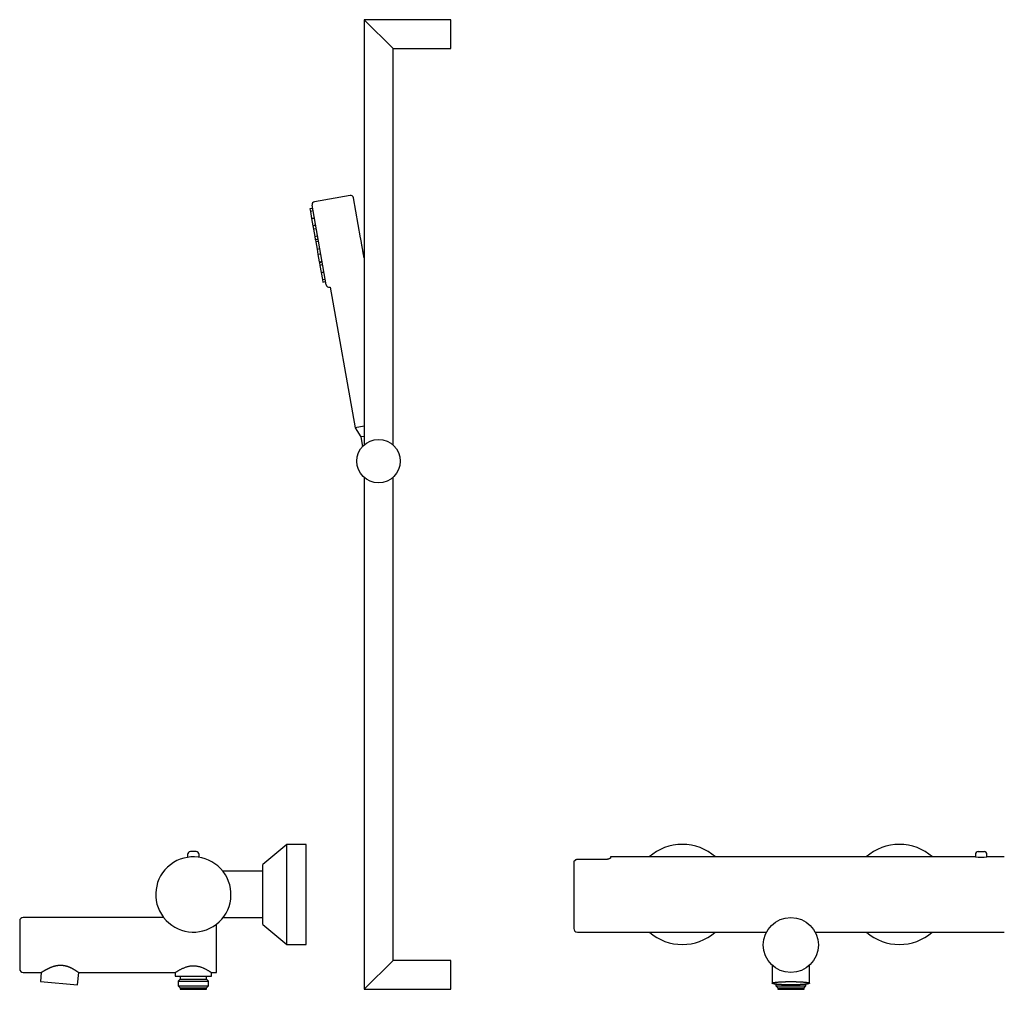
# Model space of a CAD drawing. Header units: millimetres. Extents: x 8 to 1188, y 12 to 1567.
# Tile 12 of 14: x 27 to 707, y 897 to 1567. Entities that reach past the tile are written whole.
import ezdxf

# ---------------------------------------------------------------- set-up
doc = ezdxf.new("R2010")
doc.units = ezdxf.units.MM

msp = doc.modelspace()

# ---------------------------------------------------------------- linework, layer by layer
at = {"color": 7, "linetype": 'Continuous', "lineweight": 30}
for p, q in [((325, 1567), (265, 1567)), ((265, 1567), (265, 1273.18)), ((285, 1547), (265, 1567)), ((325, 1547), (325, 1567)), ((285, 1547), (325, 1547)), ((285, 1273.18), (285, 1547)), ((255.35, 1445.55), (230.68, 1441.2)), ((262.53, 1416.35), (257.67, 1443.93)), ((229.46, 1436.62), (227.56, 1436.28)), ((227.56, 1436.28), (227.87, 1434.53)), ((238.78, 1383.73), (229.06, 1438.88)), ((229.77, 1434.86), (227.87, 1434.53)), ((227.87, 1434.53), (228.74, 1429.59)), ((228.74, 1429.59), (230.64, 1429.93)), ((230.65, 1429.89), (228.74, 1429.56)), ((228.74, 1429.59), (228.74, 1429.56)), ((228.74, 1429.56), (229.61, 1424.62)), ((229.61, 1424.62), (231.52, 1424.96)), ((231.52, 1424.95), (229.61, 1424.61)), ((229.61, 1424.62), (229.61, 1424.61)), ((229.61, 1424.61), (230.05, 1422.14)), ((231.95, 1422.47), (230.05, 1422.14)), ((230.05, 1422.14), (230.92, 1417.2)), ((230.92, 1417.2), (232.82, 1417.54)), ((230.92, 1417.2), (231.27, 1415.22)), ((231.27, 1415.22), (233.17, 1415.56)), ((231.27, 1415.22), (231.35, 1414.79)), ((233.25, 1415.13), (231.35, 1414.79)), ((231.35, 1414.79), (231.59, 1413.39)), ((233.5, 1413.73), (231.59, 1413.39)), ((231.59, 1413.39), (232.46, 1408.46)), ((232.46, 1408.46), (234.37, 1408.79)), ((232.46, 1408.46), (233.13, 1404.65)), ((235.04, 1404.99), (233.13, 1404.65)), ((233.13, 1404.65), (234, 1399.72)), ((234, 1399.72), (235.91, 1400.05)), ((234, 1399.72), (234.07, 1399.33)), ((234.07, 1399.33), (235.98, 1399.66)), ((234.07, 1399.33), (234.44, 1397.25)), ((236.34, 1397.59), (234.44, 1397.25)), ((234.44, 1397.25), (235.31, 1392.32)), ((235.31, 1392.32), (237.21, 1392.65)), ((237.21, 1392.65), (235.31, 1392.32)), ((235.31, 1392.32), (235.31, 1392.32)), ((235.31, 1392.32), (236.18, 1387.38)), ((236.18, 1387.38), (238.08, 1387.72)), ((236.18, 1387.38), (236.48, 1385.66)), ((236.48, 1385.66), (238.39, 1386)), ((241.1, 1382.11), (241.61, 1382.2)), ((241.61, 1382.2), (258.76, 1284.93)), ((265, 1286.03), (258.76, 1284.93)), ((258.76, 1284.93), (262.67, 1278.67)), ((265, 1279.08), (262.67, 1278.67)), ((262.67, 1278.67), (263.85, 1272.03)), ((265, 1250.82), (265, 897)), ((285, 917), (285, 1250.82)), ((211.56, 997.17), (195.03, 983.31)), ((225, 997.17), (211.56, 997.17)), ((211.56, 927.99), (211.56, 997.17)), ((225, 927.99), (225, 997.17)), ((142.98, 990.17), (142.98, 988.2)), ((148.97, 992.17), (144.98, 992.17)), ((150.97, 988.22), (150.97, 990.17)), ((431.74, 986.72), (412.36, 986.72)), ((687.37, 988.52), (435.21, 988.52)), ((435.21, 988.52), (435.21, 987.81)), ((687.37, 990.17), (687.37, 988.52)), ((689.37, 992.17), (693.36, 992.17)), ((695.36, 988.52), (695.36, 990.17)), ((707.38, 988.52), (695.36, 988.52)), ((195.03, 941.85), (195.03, 983.31)), ((409.86, 985.45), (409.86, 948.17)), ((195.03, 978.6), (167.44, 978.6)), ((126.42, 946.65), (29.5, 946.65)), ((167.54, 946.56), (195.03, 946.56)), ((27, 944.15), (27, 911.11)), ((163, 908.61), (163, 942.01)), ((195.03, 941.85), (211.56, 927.99)), ((412.36, 936.52), (543.06, 936.52)), ((576.68, 936.52), (707.38, 936.52)), ((211.56, 927.99), (225, 927.99)), ((265, 897), (285, 917)), ((325, 917), (285, 917)), ((325, 897), (325, 917)), ((546.94, 913.68), (546.94, 901.19)), ((572.79, 901.19), (572.79, 913.68)), ((29.5, 908.61), (41.83, 908.61)), ((41.83, 908.61), (41.28, 902.32)), ((67.03, 900.06), (67.78, 908.61)), ((67.78, 908.61), (134.51, 908.61)), ((134.51, 908.61), (134.51, 906)), ((134.51, 906), (159.49, 906)), ((137.99, 906), (137.99, 903.99)), ((156.01, 903.99), (156.01, 906)), ((159.49, 908.61), (163, 908.61)), ((159.49, 906), (159.49, 908.61)), ((41.28, 902.32), (67.03, 900.06)), ((137.99, 903.99), (136.54, 902.54)), ((136.54, 902.54), (136.54, 899.36)), ((136.54, 902.54), (157.46, 902.54)), ((136.54, 899.36), (137.9, 898)), ((136.54, 899.36), (157.46, 899.36)), ((137.99, 903.99), (156.01, 903.99)), ((157.46, 902.54), (156.01, 903.99)), ((156.1, 898), (157.46, 899.36)), ((157.46, 899.36), (157.46, 902.54)), ((549.41, 900.53), (549.41, 899.36)), ((549.41, 899.36), (550.77, 898)), ((549.41, 899.36), (559.87, 899.36)), ((559.87, 899.36), (570.32, 899.36)), ((568.97, 898), (570.32, 899.36)), ((570.32, 899.36), (570.32, 900.53)), ((137.9, 898), (137.9, 897)), ((137.9, 898), (147, 898)), ((137.9, 897), (156.1, 897)), ((147, 898), (156.1, 898)), ((156.1, 897), (156.1, 898)), ((265, 897), (325, 897)), ((550.77, 898), (550.77, 897)), ((550.77, 898), (568.97, 898)), ((550.77, 897), (559.87, 897)), ((559.87, 897), (568.97, 897)), ((568.97, 897), (568.97, 898))]:
    msp.add_line(p, q, dxfattribs=at)
at = {"color": 7, "linetype": 'Continuous', "lineweight": 30, "flags": 128}
for points in [[(409.86, 948.17), (409.86, 947.61), (409.86, 947.07), (409.86, 946.56), (409.86, 946.06), (409.86, 945.59), (409.86, 945.14), (409.86, 944.64), (409.86, 944.17), (409.86, 943.73), (409.86, 943.31), (409.86, 942.91), (409.86, 942.54), (409.86, 942.2), (409.86, 941.88), (409.86, 941.58), (409.86, 941.32), (409.86, 941.07), (409.86, 940.84), (409.86, 940.63), (409.86, 940.42), (409.86, 940.23), (409.86, 940.05), (409.86, 939.9), (409.86, 939.76), (409.86, 939.64), (409.86, 939.54), (409.86, 939.45), (409.86, 939.37), (409.86, 939.3), (409.86, 939.25), (409.86, 939.2), (409.86, 939.16), (409.86, 939.12), (409.86, 939.1), (409.86, 939.08), (409.86, 939.06), (409.86, 939.04), (409.86, 939.03), (409.86, 939.03), (409.86, 939.02), (409.86, 939.02), (409.86, 939.02), (409.86, 939.02), (409.86, 939.02), (409.86, 939.02), (409.86, 939.02), (409.86, 939.02), (409.86, 939.02), (409.86, 939.02)], [(134.51, 908.61), (134.52, 908.62), (134.55, 908.64), (134.59, 908.66), (134.64, 908.69), (134.7, 908.73), (134.78, 908.78), (134.84, 908.83), (134.91, 908.87), (134.99, 908.92), (135.07, 908.98), (135.22, 909.07), (135.37, 909.17), (135.55, 909.28), (135.74, 909.39), (135.94, 909.52), (136.16, 909.65), (136.39, 909.79), (136.64, 909.93), (136.91, 910.09), (137.2, 910.26), (137.5, 910.42), (137.82, 910.6), (138.15, 910.77), (138.49, 910.95), (138.85, 911.13), (139.23, 911.31), (139.66, 911.52), (140.1, 911.71), (140.56, 911.91), (141.04, 912.1), (141.54, 912.28), (142.06, 912.46), (142.59, 912.62), (142.86, 912.7), (143.14, 912.78), (143.52, 912.87), (143.91, 912.96), (144.32, 913.04), (144.72, 913.11), (145.13, 913.17), (145.55, 913.21), (145.97, 913.25), (146.4, 913.27), (146.81, 913.29), (147.23, 913.28), (147.65, 913.27), (148.07, 913.25), (148.49, 913.21), (148.91, 913.16), (149.32, 913.1), (149.74, 913.03), (150.12, 912.95), (150.5, 912.87), (150.88, 912.77), (151.25, 912.67), (151.62, 912.56), (151.98, 912.45), (152.34, 912.33), (152.69, 912.2), (153.19, 912.01), (153.68, 911.81), (153.97, 911.68), (154.25, 911.56), (154.53, 911.43), (154.8, 911.3), (155.24, 911.09), (155.66, 910.87), (156.04, 910.67), (156.41, 910.48), (156.76, 910.28), (157.09, 910.09), (157.41, 909.9), (157.72, 909.73), (158, 909.56), (158.26, 909.4), (158.45, 909.28), (158.62, 909.17), (158.78, 909.07), (158.92, 908.98), (159.05, 908.89), (159.17, 908.82), (159.26, 908.76), (159.34, 908.71), (159.41, 908.67), (159.45, 908.64), (159.48, 908.62), (159.49, 908.61), (159.49, 908.61)], [(559.87, 902.32), (560.21, 902.32), (560.54, 902.31), (560.88, 902.31), (561.22, 902.31), (561.56, 902.31), (561.89, 902.3), (562.22, 902.3), (562.56, 902.29), (562.89, 902.28), (563.21, 902.28), (563.54, 902.27), (563.86, 902.26), (564.18, 902.25), (564.5, 902.24), (564.81, 902.23), (565.13, 902.22), (565.43, 902.21), (565.74, 902.19), (566.04, 902.18), (566.33, 902.16), (566.62, 902.15), (566.91, 902.13), (567.19, 902.12), (567.47, 902.1), (567.74, 902.08), (568, 902.06), (568.26, 902.05), (568.52, 902.03), (568.76, 902.01), (569.01, 901.99), (569.24, 901.96), (569.47, 901.94), (569.7, 901.92), (569.91, 901.9), (570.12, 901.87), (570.32, 901.85), (570.52, 901.83), (570.71, 901.8), (570.89, 901.78), (571.06, 901.75), (571.23, 901.73), (571.38, 901.7), (571.53, 901.67), (571.68, 901.65), (571.81, 901.62), (571.93, 901.59), (572.05, 901.57), (572.16, 901.54), (572.26, 901.51), (572.35, 901.48), (572.44, 901.45), (572.51, 901.42), (572.58, 901.39), (572.63, 901.37), (572.68, 901.34), (572.72, 901.31), (572.75, 901.28), (572.78, 901.25), (572.79, 901.22), (572.79, 901.19), (572.79, 901.16), (572.78, 901.13), (572.75, 901.1), (572.72, 901.07), (572.68, 901.04), (572.63, 901.01), (572.58, 900.98), (572.51, 900.95), (572.44, 900.93), (572.35, 900.9), (572.26, 900.87), (572.16, 900.84), (572.05, 900.81), (571.93, 900.79), (571.81, 900.76), (571.68, 900.73), (571.53, 900.7), (571.38, 900.68), (571.23, 900.65), (571.06, 900.63), (570.89, 900.6), (570.71, 900.58), (570.52, 900.55), (570.32, 900.53), (570.12, 900.5), (569.91, 900.48), (569.7, 900.46), (569.47, 900.44), (569.24, 900.41), (569.01, 900.39), (568.76, 900.37), (568.52, 900.35), (568.26, 900.33), (568, 900.31), (567.74, 900.3), (567.47, 900.28), (567.19, 900.26), (566.91, 900.24), (566.62, 900.23), (566.33, 900.21), (566.04, 900.2), (565.74, 900.19), (565.43, 900.17), (565.13, 900.16), (564.81, 900.15), (564.5, 900.14), (564.18, 900.13), (563.86, 900.12), (563.54, 900.11), (563.21, 900.1), (562.89, 900.09), (562.56, 900.09), (562.22, 900.08), (561.89, 900.08), (561.56, 900.07), (561.22, 900.07), (560.88, 900.07), (560.54, 900.06), (560.21, 900.06), (559.87, 900.06), (559.53, 900.06), (559.19, 900.06), (558.85, 900.07), (558.52, 900.07), (558.18, 900.07), (557.85, 900.08), (557.51, 900.08), (557.18, 900.09), (556.85, 900.09), (556.52, 900.1), (556.2, 900.11), (555.87, 900.12), (555.55, 900.13), (555.24, 900.14), (554.92, 900.15), (554.61, 900.16), (554.3, 900.17), (554, 900.19), (553.7, 900.2), (553.41, 900.21), (553.12, 900.23), (552.83, 900.24), (552.55, 900.26), (552.27, 900.28), (552, 900.3), (551.73, 900.31), (551.47, 900.33), (551.22, 900.35), (550.97, 900.37), (550.73, 900.39), (550.49, 900.41), (550.26, 900.44), (550.04, 900.46), (549.82, 900.48), (549.61, 900.5), (549.41, 900.53), (549.22, 900.55), (549.03, 900.58), (548.85, 900.6), (548.68, 900.63), (548.51, 900.65), (548.35, 900.68), (548.2, 900.7), (548.06, 900.73), (547.93, 900.76), (547.8, 900.79), (547.69, 900.81), (547.58, 900.84), (547.48, 900.87), (547.38, 900.9), (547.3, 900.93), (547.23, 900.95), (547.16, 900.98), (547.1, 901.01), (547.05, 901.04), (547.01, 901.07), (546.98, 901.1), (546.96, 901.13), (546.95, 901.16), (546.94, 901.19), (546.95, 901.22), (546.96, 901.25), (546.98, 901.28), (547.01, 901.31), (547.05, 901.34), (547.1, 901.37), (547.16, 901.39), (547.23, 901.42), (547.3, 901.45), (547.38, 901.48), (547.48, 901.51), (547.58, 901.54), (547.69, 901.57), (547.8, 901.59), (547.93, 901.62), (548.06, 901.65), (548.2, 901.67), (548.35, 901.7), (548.51, 901.73), (548.68, 901.75), (548.85, 901.78), (549.03, 901.8), (549.22, 901.83), (549.41, 901.85), (549.61, 901.87), (549.82, 901.9), (550.04, 901.92), (550.26, 901.94), (550.49, 901.96), (550.73, 901.99), (550.97, 902.01), (551.22, 902.03), (551.47, 902.05), (551.73, 902.06), (552, 902.08), (552.27, 902.1), (552.55, 902.12), (552.83, 902.13), (553.12, 902.15), (553.41, 902.16), (553.7, 902.18), (554, 902.19), (554.3, 902.21), (554.61, 902.22), (554.92, 902.23), (555.24, 902.24), (555.55, 902.25), (555.87, 902.26), (556.2, 902.27), (556.52, 902.28), (556.85, 902.28), (557.18, 902.29), (557.51, 902.3), (557.85, 902.3), (558.18, 902.31), (558.52, 902.31), (558.85, 902.31), (559.19, 902.31), (559.53, 902.32), (559.87, 902.32)]]:
    msp.add_lwpolyline(points, dxfattribs=at)
at = {"color": 7, "linetype": 'Continuous', "lineweight": 30}
for centre, radius in [((275, 1262), 15), ((559.87, 927.63), 19.02)]:
    msp.add_circle(centre, radius, dxfattribs=at)
for centre, radius, start, end in [((255.7, 1443.58), 2, 10, 100), ((231.03, 1439.23), 2, 100, 190), ((240.75, 1384.08), 2, 190, 280), ((484.87, 962.58), 34.59, 90, 131.42525), ((484.87, 962.58), 34.59, 48.57475, 90), ((634.87, 962.58), 34.59, 90, 131.42525), ((634.87, 962.58), 34.59, 48.57475, 90), ((147.01, 962.52), 26, 37.62834, 217.62834), ((144.98, 990.17), 2, 90, 180), ((148.97, 990.17), 2, 0, 90), ((689.37, 990.17), 2, 90, 180), ((691.37, 1013.65), 25.45, 260.96717, 279.03283), ((693.36, 990.17), 2, 0, 90), ((147.01, 962.52), 26, 217.62834, 37.62834), ((29.5, 944.15), 2.5, 90, 180), ((412.36, 939.02), 2.5, 180, 270), ((484.87, 962.58), 34.59, 228.88876, 311.11124), ((634.87, 962.58), 34.59, 228.88876, 311.11124), ((29.5, 911.11), 2.5, 180, 270)]:
    msp.add_arc(centre, radius, start, end, dxfattribs=at)
for points, knots in [([(265, 1402.34), (264.99, 1402.42), (264.93, 1402.73), (264.83, 1403.29), (264.71, 1404.01), (264.58, 1404.73), (264.45, 1405.44), (264.33, 1406.16), (264.2, 1406.89), (264.07, 1407.65), (263.93, 1408.42), (263.79, 1409.22), (263.65, 1410.02), (263.5, 1410.83), (263.36, 1411.64), (263.22, 1412.45), (263.08, 1413.24), (262.94, 1414.01), (262.81, 1414.79), (262.67, 1415.57), (262.58, 1416.09), (262.53, 1416.35)], [0, 0, 0, 0, 0.017912, 0.074261, 0.13061, 0.18374, 0.236869, 0.289999, 0.343128, 0.396257, 0.452607, 0.508956, 0.565305, 0.621654, 0.678003, 0.734352, 0.787482, 0.840611, 0.893741, 0.94687, 1, 1, 1, 1]), ([(412.36, 986.72), (412.29, 986.72), (412.16, 986.71), (411.96, 986.69), (411.77, 986.64), (411.58, 986.58), (411.39, 986.51), (411.21, 986.42), (411.04, 986.32), (410.88, 986.2), (410.73, 986.07), (410.58, 985.92), (410.45, 985.76), (410.33, 985.6), (410.27, 985.5), (410.24, 985.45)], [0, 0, 0, 0, 0.075951, 0.151902, 0.230118, 0.308335, 0.384267, 0.4602, 0.538228, 0.616259, 0.694314, 0.772373, 0.852427, 0.932485, 1, 1, 1, 1]), ([(435.21, 987.81), (435.21, 987.78), (435.2, 987.73), (435.16, 987.66), (435.1, 987.58), (435.01, 987.49), (434.89, 987.41), (434.75, 987.33), (434.59, 987.25), (434.41, 987.17), (434.2, 987.09), (433.98, 987.02), (433.73, 986.95), (433.48, 986.89), (433.21, 986.84), (432.93, 986.8), (432.65, 986.76), (432.35, 986.74), (432.05, 986.72), (431.84, 986.72), (431.74, 986.72)], [0, 0, 0, 0, 0.055844, 0.11189, 0.16794, 0.223791, 0.279613, 0.335632, 0.391648, 0.447467, 0.503643, 0.560034, 0.616414, 0.672574, 0.7267, 0.781047, 0.835381, 0.889491, 0.944746, 1, 1, 1, 1]), ([(410.24, 985.45), (410.22, 985.45), (410.18, 985.45), (410.11, 985.45), (410.04, 985.45), (409.97, 985.45), (409.92, 985.45), (409.89, 985.45), (409.87, 985.45), (409.86, 985.45), (409.86, 985.45), (409.86, 985.45)], [0, 0, 0, 0, 0.061692, 0.123427, 0.247373, 0.371524, 0.496666, 0.621906, 0.747883, 0.873904, 1, 1, 1, 1]), ([(41.83, 908.61), (41.84, 908.61), (41.84, 908.62), (41.87, 908.63), (41.91, 908.66), (41.97, 908.7), (42.06, 908.75), (42.15, 908.82), (42.27, 908.89), (42.4, 908.97), (42.55, 909.06), (42.71, 909.16), (42.89, 909.27), (43.08, 909.39), (43.28, 909.51), (43.5, 909.64), (43.74, 909.78), (44.01, 909.94), (44.28, 910.1), (44.53, 910.24), (44.74, 910.36), (44.96, 910.48), (45.18, 910.6), (45.41, 910.72), (45.64, 910.85), (45.88, 910.97), (46.19, 911.14), (46.57, 911.33), (47.03, 911.55), (47.5, 911.77), (47.98, 911.98), (48.48, 912.19), (49, 912.4), (49.54, 912.6), (50.09, 912.79), (50.6, 912.95), (51.06, 913.09), (51.48, 913.2), (51.9, 913.3), (52.33, 913.39), (52.77, 913.47), (53.22, 913.54), (53.67, 913.59), (54.12, 913.64), (54.57, 913.67), (55.02, 913.68), (55.47, 913.68), (55.93, 913.67), (56.38, 913.64), (56.84, 913.59), (57.29, 913.53), (57.72, 913.46), (58.13, 913.38), (58.51, 913.3), (58.89, 913.21), (59.26, 913.11), (59.63, 913), (60, 912.88), (60.35, 912.76), (60.75, 912.61), (61.18, 912.44), (61.64, 912.24), (62.09, 912.04), (62.53, 911.83), (62.96, 911.62), (63.37, 911.41), (63.77, 911.19), (64.15, 910.97), (64.52, 910.76), (64.86, 910.56), (65.19, 910.35), (65.51, 910.16), (65.81, 909.97), (66.09, 909.78), (66.35, 909.61), (66.56, 909.46), (66.73, 909.35), (66.86, 909.26), (66.99, 909.17), (67.12, 909.08), (67.23, 909), (67.34, 908.93), (67.43, 908.86), (67.51, 908.8), (67.59, 908.75), (67.65, 908.71), (67.7, 908.68), (67.73, 908.65), (67.75, 908.63), (67.77, 908.62), (67.78, 908.61), (67.78, 908.61), (67.78, 908.61)], [0, 0, 0, 0, 0.011025, 0.022051, 0.033168, 0.044285, 0.055539, 0.066793, 0.078136, 0.089479, 0.100484, 0.111489, 0.122565, 0.133641, 0.144816, 0.155992, 0.167229, 0.178466, 0.193558, 0.201899, 0.21024, 0.2186, 0.226961, 0.235379, 0.243797, 0.252233, 0.26067, 0.276075, 0.29058, 0.305149, 0.31974, 0.334472, 0.349229, 0.364134, 0.379068, 0.394079, 0.404706, 0.415333, 0.426018, 0.436703, 0.44749, 0.458276, 0.469144, 0.480011, 0.490667, 0.501323, 0.512073, 0.522823, 0.533723, 0.544622, 0.555622, 0.566622, 0.576119, 0.58563, 0.595217, 0.604805, 0.614445, 0.624085, 0.633794, 0.643514, 0.656879, 0.670312, 0.683769, 0.697366, 0.710986, 0.724743, 0.738524, 0.752369, 0.765879, 0.779453, 0.793049, 0.806784, 0.820544, 0.834448, 0.84838, 0.862386, 0.870766, 0.879152, 0.888452, 0.897751, 0.90709, 0.916429, 0.925892, 0.935355, 0.944865, 0.954374, 0.963095, 0.971826, 0.97886, 0.985893, 0.992947, 1, 1, 1, 1])]:
    msp.add_open_spline(points, degree=3, knots=knots, dxfattribs=at)

doc.saveas('drawing.dxf')
